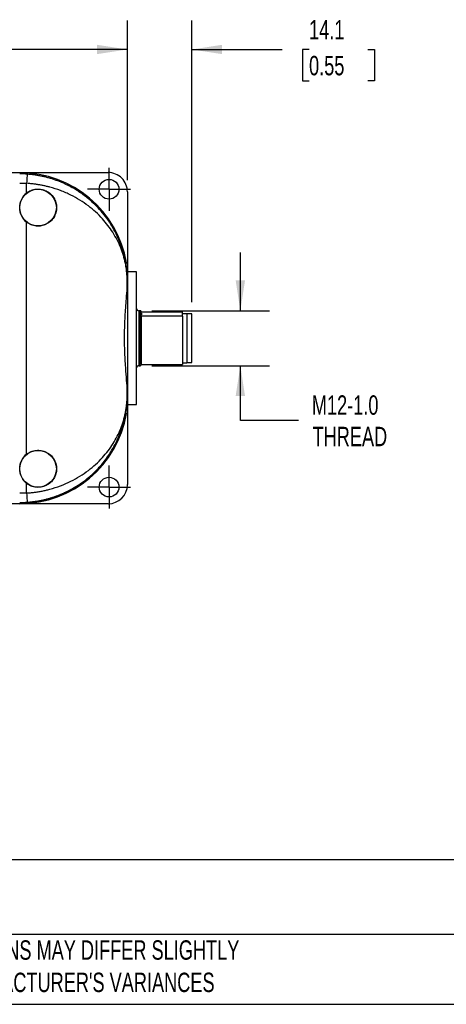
# Model space of a CAD drawing. Header units: millimetres. Extents: x 13 to 546, y 13 to 419.
# Tile 2 of 9: x 144 to 238, y 13 to 228. Entities that reach past the tile are written whole.
import ezdxf

# ---------------------------------------------------------------- set-up
doc = ezdxf.new("R2010")
doc.units = ezdxf.units.MM
doc.header["$LTSCALE"] = 2
doc.linetypes.add('SLD-Center', pattern=[19.05, 15.24, -1.27, 1.27, -1.27])
doc.linetypes.add('SLD-Solid', pattern=[0])
doc.layers.add('CENTER', color=40, linetype='SLD-Center')
doc.layers.add('DIMENSIONS', color=140, linetype='SLD-Solid', lineweight=25)
doc.layers.add('TEXT', color=140, linetype='SLD-Solid', lineweight=25)
doc.styles.add('SLDTEXTSTYLE0', font='TXT', dxfattribs={"width": 0.7})
doc.dimstyles.new('SLDDIMSTYLE1', dxfattribs={"dimtxt": 4.316016, "dimasz": 6.604, "dimexe": 0, "dimexo": 0.0625, "dimgap": 1.079004, "dimtad": 0, "dimtih": 1, "dimtoh": 1, "dimrnd": 1e-09, "dimzin": 4, "dimdsep": 46, "dimtxsty": 'SLDTEXTSTYLE0', "dimsah": 1, "dimcen": 0.09, "dimadec": 0, "dimazin": 1, "dimtfac": 1, "dimtofl": 0, "dimtmove": 0, "dimatfit": 3, "dimfxl": 0, "dimfrac": 2, "dimtolj": 1, "dimtzin": 12, "dimarcsym": 0})
doc.dimstyles.new('SLDDIMSTYLE3', dxfattribs={"dimtxt": 4.316016, "dimasz": 6.604, "dimexe": 0, "dimexo": 0.0625, "dimgap": 1.079004, "dimtad": 0, "dimtih": 1, "dimtoh": 1, "dimrnd": 1e-09, "dimzin": 12, "dimdsep": 46, "dimtxsty": 'SLDTEXTSTYLE0', "dimsah": 1, "dimcen": 0.09, "dimadec": 0, "dimazin": 3, "dimtfac": 1, "dimtmove": 0, "dimatfit": 0, "dimfxl": 0, "dimfrac": 2, "dimtolj": 1, "dimtzin": 12, "dimarcsym": 0})

# ---------------------------------------------------------------- blocks, each defined once
blk = doc.blocks.new('_D_1')
at = {"layer": 'DIMENSIONS'}
for p, q in [((44.93, 192.55), (44.93, 227.42)), ((167.93, 192.55), (167.93, 227.42)), ((44.93, 221.07), (88.66, 221.07)), ((94.51, 221.07), (93.06, 221.07)), ((93.06, 221.07), (93.06, 214.22)), ((107.33, 221.07), (108.78, 221.07)), ((108.78, 221.07), (108.78, 214.22)), ((167.93, 221.07), (113.18, 221.07)), ((93.06, 214.22), (94.51, 214.22)), ((108.78, 214.22), (107.33, 214.22))]:
    blk.add_line(p, q, dxfattribs=at)
for points in [[(44.93, 221.07), (51.54, 220.06), (51.54, 222.09)], [(167.93, 221.07), (161.33, 222.09), (161.33, 220.06)]]:
    blk.add_solid(points, dxfattribs=at)
at = {"layer": 'DIMENSIONS', "char_height": 4.233, "attachment_point": 1, "style": 'SLDTEXTSTYLE0'}
for s, insert in [('123.0', (92.71, 227.5)), ('4.84', (94.51, 219.67))]:
    blk.add_mtext(s, dxfattribs=dict(at, insert=insert))
blk = doc.blocks.new('_D_3')
at = {"layer": 'DIMENSIONS'}
for p, q in [((167.93, 192.55), (167.93, 227.42)), ((181.98, 165.91), (181.98, 227.42)), ((167.93, 221.07), (155.23, 221.07)), ((181.98, 221.07), (201.73, 221.07)), ((207.57, 221.07), (206.12, 221.07)), ((206.12, 221.07), (206.12, 214.22)), ((220.4, 221.07), (221.85, 221.07)), ((221.85, 221.07), (221.85, 214.22)), ((206.12, 214.22), (207.57, 214.22)), ((221.85, 214.22), (220.4, 214.22))]:
    blk.add_line(p, q, dxfattribs=at)
for points in [[(167.93, 221.07), (161.33, 222.09), (161.33, 220.06)], [(181.98, 221.07), (188.59, 220.06), (188.59, 222.09)]]:
    blk.add_solid(points, dxfattribs=at)
at = {"layer": 'DIMENSIONS', "char_height": 4.233, "attachment_point": 1, "style": 'SLDTEXTSTYLE0'}
for s, insert in [('14.1', (207.57, 227.5)), ('0.55', (207.57, 219.67))]:
    blk.add_mtext(s, dxfattribs=dict(at, insert=insert))
blk = doc.blocks.new('_D_4')
at = {"layer": 'DIMENSIONS'}
for p, q in [((192.58, 164.07), (192.58, 176.77)), ((173.27, 164.07), (198.93, 164.07)), ((173.27, 152.07), (198.93, 152.07)), ((192.58, 140.13), (192.58, 152.07)), ((205.28, 140.13), (192.58, 140.13))]:
    blk.add_line(p, q, dxfattribs=at)
for points in [[(192.58, 164.07), (193.6, 170.67), (191.56, 170.67)], [(192.58, 152.07), (191.56, 145.46), (193.6, 145.46)]]:
    blk.add_solid(points, dxfattribs=at)
at = {"layer": 'DIMENSIONS', "char_height": 4.233, "attachment_point": 1, "style": 'SLDTEXTSTYLE0'}
for s, insert in [('M12-1.0', (208.18, 145.59)), ('THREAD', (208.33, 138.73))]:
    blk.add_mtext(s, dxfattribs=dict(at, insert=insert))
blk = doc.blocks.new('SW_CENTERMARKSYMBOL_0')
at = {"layer": 'CENTER', "color": 0}
for p, q in [((0, 2.54), (0, 4.69)), ((0, 0), (0, 2.54)), ((-2.54, 0), (-4.69, 0)), ((0, 0), (-2.54, 0)), ((0, 0), (0, -2.54)), ((0, 0), (2.54, 0)), ((2.54, 0), (4.69, 0)), ((0, -2.54), (0, -4.69))]:
    blk.add_line(p, q, dxfattribs=at)
blk = doc.blocks.new('SW_CENTERMARKSYMBOL_2')
at = {"layer": 'CENTER', "color": 0}
for p, q in [((0, 2.54), (0, 4.69)), ((0, 0), (0, 2.54)), ((-2.54, 0), (-4.69, 0)), ((0, 0), (-2.54, 0)), ((0, 0), (0, -2.54)), ((0, 0), (2.54, 0)), ((2.54, 0), (4.69, 0)), ((0, -2.54), (0, -4.69))]:
    blk.add_line(p, q, dxfattribs=at)

msp = doc.modelspace()

# ---------------------------------------------------------------- linework, layer by layer
for p, q in [((137.433, 194.213), (163.733, 194.213)), ((145.933, 189.752), (145.933, 191.862)), ((167.933, 190.013), (167.933, 174.505)), ((145.933, 132.752), (145.933, 183.381)), ((167.597, 174.505), (167.933, 174.505)), ((167.933, 174.505), (167.933, 141.628)), ((169.933, 172.566), (167.933, 172.566)), ((169.933, 155.615), (169.933, 172.566)), ((167.886, 169.084), (167.886, 170.566)), ((167.89, 170.566), (167.886, 170.566)), ((167.89, 170.566), (167.897, 170.566)), ((167.89, 169.236), (167.89, 170.566)), ((170.733, 164.066), (170.433, 164.066)), ((170.433, 164.066), (170.433, 152.066)), ((170.733, 152.066), (170.733, 164.066)), ((170.933, 163.798), (179.933, 163.798)), ((179.933, 163.339), (179.933, 163.798)), ((180.933, 163.416), (179.933, 163.416)), ((179.933, 162.88), (179.933, 163.339)), ((180.933, 163.416), (180.933, 152.716)), ((181.983, 163.366), (180.933, 163.366)), ((181.983, 152.766), (181.983, 163.366)), ((170.933, 162.88), (170.933, 162.96)), ((170.933, 162.88), (170.933, 152.334)), ((179.933, 162.88), (170.933, 162.88)), ((179.933, 162.88), (179.933, 152.334)), ((169.933, 143.566), (169.933, 155.615)), ((179.933, 152.716), (180.933, 152.716)), ((180.933, 152.766), (181.983, 152.766)), ((170.433, 152.066), (170.733, 152.066)), ((170.933, 152.334), (179.933, 152.334)), ((167.886, 145.566), (167.886, 147.048)), ((167.89, 145.566), (167.89, 146.896)), ((167.886, 145.566), (167.89, 145.566)), ((167.897, 145.566), (167.89, 145.566)), ((167.933, 143.566), (169.933, 143.566)), ((167.597, 141.628), (167.933, 141.628)), ((167.933, 141.628), (167.933, 126.119)), ((145.933, 124.27), (145.933, 126.381)), ((163.733, 121.919), (137.433, 121.919))]:
    msp.add_line(p, q)
for centre, radius in [((163.933, 190.566), 2.15), ((148.433, 186.566), 4), ((148.433, 129.566), 4), ((163.933, 125.566), 2.15)]:
    msp.add_circle(centre, radius)
for centre, radius, start, end in [((144.433, 170.566), 23.619, 9.59873, 90), ((144.433, 170.566), 23.349, 85.97097, 90), ((148.433, 186.566), 4.049, 128.12415, 231.87585), ((170.433, 164.566), 0.5, 180, 270), ((170.733, 163.866), 0.2, 0, 90), ((170.433, 151.566), 0.5, 90, 180), ((170.733, 152.266), 0.2, 270, 0), ((144.433, 145.566), 23.619, 270, 350.40127), ((144.433, 145.566), 23.5, 270, 348.3128), ((148.433, 129.566), 4.049, 128.12415, 231.87585), ((144.433, 145.566), 23.349, 270, 274.02903)]:
    msp.add_arc(centre, radius, start, end)
for centre, major_axis, ratio, start_param, end_param in [((163.733, 190.013), (0, -4.2), 0.9999831, 1.5707963, 3.1415927), ((167.973, 158.066), (0, 18), 0.0058178, 0.8031488, 0.9013663), ((167.973, 158.066), (0, 18), 0.0058178, 2.2402264, 2.3384438), ((163.733, 126.119), (0, 4.2), 0.9999831, 3.1415927, 4.712389)]:
    msp.add_ellipse(centre, major_axis=major_axis, ratio=ratio, start_param=start_param, end_param=end_param)
for points, knots in [([(146.074, 193.857), (146.073, 193.855), (146.047, 193.487), (145.975, 192.457), (145.933, 191.862)], [0, 0, 0, 0, 0.4285714, 1, 1, 1, 1]), ([(167.89, 170.566), (167.89, 170.605), (167.89, 170.682), (167.889, 170.797), (167.888, 170.91), (167.886, 171.022), (167.883, 171.132), (167.88, 171.24), (167.876, 171.346), (167.872, 171.45), (167.868, 171.552), (167.863, 171.652), (167.858, 171.75), (167.853, 171.848), (167.847, 171.944), (167.841, 172.039), (167.834, 172.133), (167.828, 172.227), (167.82, 172.319), (167.813, 172.411), (167.805, 172.503), (167.797, 172.593), (167.789, 172.684), (167.78, 172.773), (167.771, 172.863), (167.762, 172.951), (167.752, 173.04), (167.742, 173.128), (167.732, 173.216), (167.721, 173.304), (167.71, 173.392), (167.699, 173.479), (167.688, 173.566), (167.676, 173.653), (167.664, 173.74), (167.651, 173.826), (167.639, 173.912), (167.626, 173.999), (167.612, 174.085), (167.599, 174.17), (167.585, 174.256), (167.57, 174.342), (167.556, 174.427), (167.541, 174.512), (167.526, 174.597), (167.51, 174.682), (167.494, 174.767), (167.478, 174.852), (167.462, 174.936), (167.445, 175.021), (167.428, 175.105), (167.411, 175.19), (167.393, 175.274), (167.375, 175.359), (167.357, 175.443), (167.339, 175.527), (167.32, 175.611), (167.301, 175.695), (167.281, 175.779), (167.262, 175.863), (167.242, 175.947), (167.221, 176.031), (167.201, 176.114), (167.18, 176.198), (167.159, 176.282), (167.137, 176.365), (167.115, 176.449), (167.093, 176.532), (167.071, 176.615), (167.048, 176.699), (167.025, 176.782), (167.001, 176.865), (166.978, 176.948), (166.954, 177.031), (166.929, 177.114), (166.905, 177.197), (166.88, 177.28), (166.855, 177.362), (166.829, 177.445), (166.803, 177.528), (166.777, 177.61), (166.751, 177.693), (166.724, 177.775), (166.697, 177.857), (166.669, 177.94), (166.642, 178.022), (166.613, 178.104), (166.585, 178.186), (166.556, 178.268), (166.527, 178.35), (166.498, 178.432), (166.468, 178.513), (166.438, 178.595), (166.408, 178.676), (166.378, 178.758), (166.347, 178.839), (166.315, 178.921), (166.284, 179.002), (166.252, 179.083), (166.22, 179.164), (166.187, 179.245), (166.154, 179.326), (166.121, 179.407), (166.088, 179.488), (166.054, 179.568), (166.02, 179.649), (165.985, 179.73), (165.95, 179.81), (165.915, 179.89), (165.88, 179.971), (165.844, 180.051), (165.808, 180.131), (165.771, 180.211), (165.735, 180.291), (165.697, 180.371), (165.66, 180.45), (165.622, 180.53), (165.584, 180.61), (165.546, 180.689), (165.507, 180.769), (165.287, 181.215), (164.858, 182.022), (164.252, 183.021), (163.494, 184.151), (162.54, 185.412), (161.151, 186.96), (159.788, 188.222), (158.554, 189.2), (157.598, 189.882), (156.641, 190.495), (155.781, 190.991), (155.018, 191.392), (154.347, 191.719), (153.659, 192.027), (152.956, 192.315), (152.237, 192.582), (151.503, 192.828), (150.756, 193.05), (149.996, 193.248), (149.226, 193.422), (148.448, 193.571), (147.661, 193.694), (146.87, 193.793), (146.339, 193.836), (146.074, 193.857)], [0, 0, 0, 0, 0.0028574, 0.0057044, 0.0085483, 0.0113923, 0.0142356, 0.0170742, 0.0199021, 0.0227188, 0.0255278, 0.0283315, 0.0311313, 0.0339277, 0.0367204, 0.0395091, 0.0422942, 0.0450763, 0.0478559, 0.0506334, 0.0534091, 0.0561832, 0.0589561, 0.0617278, 0.0644985, 0.0672683, 0.0700373, 0.0728055, 0.0755729, 0.0783396, 0.0811056, 0.083871, 0.0866358, 0.0894001, 0.0921638, 0.0949272, 0.0976901, 0.1004526, 0.1032148, 0.1059767, 0.1087383, 0.1114996, 0.1142607, 0.1170216, 0.1197823, 0.1225428, 0.1253033, 0.1280636, 0.1308238, 0.1335839, 0.136344, 0.139104, 0.141864, 0.144624, 0.147384, 0.150144, 0.152904, 0.1556639, 0.1584239, 0.1611838, 0.1639438, 0.1667037, 0.1694637, 0.1722236, 0.1749835, 0.1777434, 0.1805033, 0.1832632, 0.1860231, 0.1887829, 0.1915428, 0.1943027, 0.1970626, 0.1998224, 0.2025823, 0.2053422, 0.2081021, 0.210862, 0.2136219, 0.2163818, 0.2191417, 0.2219017, 0.2246616, 0.2274216, 0.2301817, 0.2329417, 0.2357018, 0.2384619, 0.2412221, 0.2439823, 0.2467426, 0.2495029, 0.2522632, 0.2550237, 0.2577842, 0.2605447, 0.2633054, 0.2660661, 0.2688269, 0.2715878, 0.2743488, 0.2771099, 0.2798711, 0.2826325, 0.2853939, 0.2881555, 0.2909172, 0.2936791, 0.2964411, 0.2992032, 0.3019656, 0.3047281, 0.3074907, 0.3102536, 0.3130166, 0.3157799, 0.3185433, 0.321307, 0.3240709, 0.326835, 0.3295994, 0.3707641, 0.4120206, 0.4371288, 0.4948213, 0.5539165, 0.6195126, 0.6531841, 0.6853399, 0.7160074, 0.745186, 0.7646656, 0.7841719, 0.8036997, 0.8232467, 0.8428138, 0.8624055, 0.8820227, 0.9016594, 0.9213101, 0.9409708, 0.9606392, 0.980315, 1, 1, 1, 1]), ([(167.886, 170.566), (167.886, 170.596), (167.886, 170.658), (167.885, 170.751), (167.884, 170.846), (167.882, 170.943), (167.88, 171.042), (167.875, 171.195), (167.867, 171.406), (167.85, 171.73), (167.82, 172.138), (167.772, 172.625), (167.705, 173.161), (167.615, 173.751), (167.485, 174.442), (167.305, 175.232), (166.992, 176.371), (166.286, 178.405), (164.894, 181.133), (162.924, 183.72), (161.053, 185.599), (159.41, 186.97), (157.608, 188.209), (155.575, 189.339), (153.389, 190.295), (151.577, 190.883), (150.303, 191.207), (149.58, 191.37), (148.854, 191.511), (148.126, 191.631), (147.396, 191.73), (146.665, 191.809), (146.177, 191.845), (145.933, 191.862)], [0, 0, 0, 0, 0.00224162, 0.00455037, 0.00694035, 0.00942429, 0.01201352, 0.01471806, 0.0217022, 0.02972142, 0.04355575, 0.06014582, 0.07789713, 0.0983518, 0.12151727, 0.1511616, 0.18308867, 0.24472664, 0.37432922, 0.49257274, 0.55705268, 0.61767138, 0.68216586, 0.74373157, 0.80899194, 0.87132098, 0.89004548, 0.90863309, 0.92709733, 0.94545199, 0.96371112, 0.98188897, 1, 1, 1, 1]), ([(145.933, 189.752), (146.235, 189.989), (146.562, 190.178), (147.091, 190.391), (147.274, 190.451), (147.642, 190.542), (147.827, 190.574), (148.203, 190.613), (148.394, 190.619), (148.772, 190.605), (148.959, 190.585), (149.511, 190.486), (149.875, 190.366), (150.377, 190.121), (150.538, 190.027), (150.848, 189.818), (150.997, 189.702), (151.414, 189.327), (151.655, 189.042), (152.058, 188.399), (152.211, 188.057), (152.369, 187.511), (152.41, 187.323), (152.463, 186.948), (152.476, 186.759), (152.477, 186.381), (152.464, 186.189), (152.41, 185.812), (152.371, 185.627), (152.214, 185.083), (152.057, 184.732), (151.758, 184.256), (151.648, 184.105), (151.407, 183.817), (151.275, 183.681), (150.858, 183.306), (150.548, 183.096), (149.873, 182.765), (149.518, 182.648), (148.962, 182.548), (148.772, 182.528), (148.396, 182.513), (148.208, 182.519), (147.833, 182.557), (147.645, 182.59), (147.275, 182.681), (147.095, 182.74), (146.569, 182.951), (146.235, 183.144), (145.933, 183.381)], [0, 0, 0, 0, 0.0625, 0.0625, 0.09375, 0.09375, 0.125, 0.125, 0.15625, 0.15625, 0.1875, 0.1875, 0.25, 0.25, 0.28125, 0.28125, 0.3125, 0.3125, 0.375, 0.375, 0.4375, 0.4375, 0.46875, 0.46875, 0.5, 0.5, 0.53125, 0.53125, 0.5625, 0.5625, 0.625, 0.625, 0.65625, 0.65625, 0.6875, 0.6875, 0.75, 0.75, 0.8125, 0.8125, 0.84375, 0.84375, 0.875, 0.875, 0.90625, 0.90625, 0.9375, 0.9375, 1, 1, 1, 1]), ([(167.446, 175.327), (167.481, 175.154), (167.514, 174.984), (167.567, 174.695), (167.586, 174.576), (167.597, 174.505)], [0, 0, 0, 0, 0.5, 0.5, 1, 1, 1, 1]), ([(167.897, 170.566), (167.902, 171.406), (167.863, 172.151), (167.748, 173.463), (167.672, 174.03), (167.597, 174.505)], [0, 0, 0, 0, 0.5, 0.5, 1, 1, 1, 1]), ([(167.886, 147.048), (167.846, 147.837), (167.786, 148.665), (167.656, 150.395), (167.586, 151.297), (167.491, 152.709), (167.461, 153.186), (167.409, 154.143), (167.386, 154.625), (167.33, 156.08), (167.31, 157.063), (167.31, 158.557), (167.315, 159.056), (167.334, 160.042), (167.349, 160.531), (167.405, 161.987), (167.459, 162.943), (167.553, 164.354), (167.587, 164.818), (167.654, 165.724), (167.688, 166.167), (167.786, 167.467), (167.846, 168.295), (167.886, 169.084)], [0, 0, 0, 0, 0.125, 0.125, 0.25, 0.25, 0.3125, 0.3125, 0.375, 0.375, 0.5, 0.5, 0.5625, 0.5625, 0.625, 0.625, 0.75, 0.75, 0.8125, 0.8125, 0.875, 0.875, 1, 1, 1, 1]), ([(170.933, 162.96), (170.933, 162.981), (170.933, 163.2), (170.933, 163.53), (170.933, 163.818), (170.933, 163.846), (170.933, 163.86)], [0, 0, 0, 0, 0.0345455, 0.3766693, 0.6994581, 1, 1, 1, 1]), ([(170.933, 163.09), (170.933, 163.132), (170.963, 163.173), (171.038, 163.257), (171.086, 163.298), (171.133, 163.339)], [0, 0, 0, 0, 0.5, 0.5, 1, 1, 1, 1]), ([(171.133, 163.339), (171.132, 163.34), (171.097, 163.371), (171.035, 163.422), (170.995, 163.473), (170.978, 163.494)], [0, 0, 0, 0, 0.0157153, 0.5947304, 1, 1, 1, 1]), ([(145.933, 124.27), (146.075, 124.28), (146.359, 124.3), (146.784, 124.338), (147.21, 124.383), (147.636, 124.435), (148.061, 124.495), (148.487, 124.561), (148.911, 124.635), (149.335, 124.716), (149.758, 124.804), (150.181, 124.899), (150.602, 125.002), (151.676, 125.282), (153.391, 125.838), (155.575, 126.792), (157.608, 127.924), (159.413, 129.166), (161.058, 130.538), (162.485, 131.967), (163.755, 133.495), (164.826, 135.05), (165.747, 136.683), (166.495, 138.334), (166.993, 139.763), (167.305, 140.9), (167.507, 141.787), (167.662, 142.649), (167.763, 143.407), (167.82, 143.995), (167.85, 144.402), (167.867, 144.726), (167.877, 144.968), (167.882, 145.184), (167.886, 145.378), (167.886, 145.505), (167.886, 145.566)], [0, 0, 0, 0, 0.0105357, 0.0210968, 0.0316862, 0.0423067, 0.0529613, 0.0636527, 0.0743837, 0.0851572, 0.0959759, 0.1068424, 0.1177594, 0.1287297, 0.1911441, 0.2561828, 0.3176878, 0.3824156, 0.4432334, 0.5074897, 0.567814, 0.6317542, 0.6917663, 0.7554436, 0.817036, 0.8488851, 0.8785438, 0.9121171, 0.9398841, 0.9564815, 0.9702926, 0.978305, 0.9852902, 0.9905825, 0.9954537, 1, 1, 1, 1]), ([(146.074, 122.275), (146.211, 122.286), (146.485, 122.306), (146.89, 122.346), (147.289, 122.392), (147.681, 122.444), (148.065, 122.502), (148.441, 122.564), (148.81, 122.631), (149.171, 122.703), (149.524, 122.779), (149.87, 122.858), (150.207, 122.941), (150.536, 123.028), (150.858, 123.116), (151.171, 123.208), (151.477, 123.301), (151.774, 123.397), (152.063, 123.494), (152.345, 123.593), (152.619, 123.693), (152.885, 123.794), (153.143, 123.896), (153.394, 123.998), (153.638, 124.1), (153.874, 124.203), (154.104, 124.305), (154.326, 124.407), (154.541, 124.508), (154.75, 124.609), (154.951, 124.709), (155.147, 124.808), (155.335, 124.906), (155.517, 125.003), (155.693, 125.098), (155.863, 125.192), (156.026, 125.284), (156.184, 125.374), (156.335, 125.463), (156.481, 125.549), (156.621, 125.634), (156.755, 125.716), (156.884, 125.796), (157.007, 125.874), (157.125, 125.949), (157.238, 126.022), (157.345, 126.093), (157.447, 126.16), (157.544, 126.225), (157.636, 126.288), (157.723, 126.347), (157.806, 126.404), (157.883, 126.458), (157.956, 126.509), (158.023, 126.557), (158.087, 126.602), (158.145, 126.645), (158.199, 126.684), (158.249, 126.72), (158.607, 126.982), (159.257, 127.485), (160.157, 128.257), (161.002, 129.059), (161.926, 130.025), (162.895, 131.169), (163.785, 132.389), (164.661, 133.756), (165.176, 134.697), (165.476, 135.306), (165.485, 135.325), (165.496, 135.346), (165.506, 135.368), (165.518, 135.391), (165.53, 135.416), (165.542, 135.442), (165.555, 135.469), (165.569, 135.497), (165.583, 135.527), (165.598, 135.558), (165.614, 135.591), (165.63, 135.624), (165.646, 135.659), (165.663, 135.696), (165.681, 135.734), (165.699, 135.773), (165.718, 135.813), (165.737, 135.855), (165.757, 135.898), (165.777, 135.942), (165.798, 135.988), (165.819, 136.035), (165.841, 136.083), (165.863, 136.133), (165.886, 136.184), (165.909, 136.237), (165.933, 136.29), (165.957, 136.345), (165.981, 136.402), (166.006, 136.46), (166.031, 136.519), (166.057, 136.579), (166.083, 136.641), (166.109, 136.705), (166.136, 136.769), (166.163, 136.835), (166.19, 136.902), (166.218, 136.971), (166.246, 137.041), (166.274, 137.113), (166.302, 137.186), (166.331, 137.26), (166.36, 137.335), (166.389, 137.412), (166.419, 137.491), (166.448, 137.571), (166.478, 137.652), (166.508, 137.734), (166.538, 137.818), (166.568, 137.904), (166.599, 137.991), (166.629, 138.079), (166.66, 138.168), (166.69, 138.259), (166.721, 138.352), (166.752, 138.446), (166.782, 138.541), (166.813, 138.638), (166.844, 138.736), (166.875, 138.836), (166.905, 138.937), (166.936, 139.04), (166.966, 139.144), (166.997, 139.249), (167.027, 139.356), (167.057, 139.465), (167.087, 139.575), (167.117, 139.686), (167.146, 139.799), (167.176, 139.914), (167.205, 140.029), (167.234, 140.147), (167.262, 140.266), (167.291, 140.386), (167.318, 140.508), (167.346, 140.632), (167.373, 140.757), (167.4, 140.884), (167.426, 141.012), (167.452, 141.141), (167.478, 141.273), (167.503, 141.406), (167.528, 141.54), (167.552, 141.677), (167.575, 141.815), (167.598, 141.955), (167.62, 142.097), (167.642, 142.24), (167.663, 142.386), (167.683, 142.533), (167.703, 142.683), (167.722, 142.834), (167.74, 142.988), (167.758, 143.144), (167.774, 143.302), (167.79, 143.463), (167.805, 143.627), (167.819, 143.795), (167.832, 143.966), (167.844, 144.142), (167.855, 144.322), (167.865, 144.508), (167.873, 144.702), (167.881, 144.904), (167.886, 145.117), (167.89, 145.338), (167.89, 145.49), (167.89, 145.566)], [0, 0, 0, 0, 0.0102075, 0.0202617, 0.0301628, 0.0399112, 0.0495069, 0.0589498, 0.0682397, 0.0773761, 0.0863589, 0.0951875, 0.1038614, 0.1123802, 0.1207435, 0.1289508, 0.1370017, 0.1448959, 0.1526331, 0.160214, 0.1676394, 0.1749102, 0.1820268, 0.1889898, 0.1957997, 0.2024567, 0.2089611, 0.2153131, 0.221513, 0.2275608, 0.2334567, 0.2392008, 0.2447931, 0.2502338, 0.2555229, 0.2606604, 0.2656464, 0.270481, 0.2751643, 0.2796962, 0.284077, 0.2883066, 0.2923851, 0.2963128, 0.3000898, 0.3037163, 0.3071926, 0.3105188, 0.313695, 0.3167213, 0.319598, 0.322325, 0.3249026, 0.3273308, 0.3296096, 0.3317392, 0.3337196, 0.335551, 0.3372332, 0.3387665, 0.3722211, 0.4056068, 0.4389111, 0.4721237, 0.5218338, 0.571456, 0.608124, 0.6704469, 0.6710741, 0.6717467, 0.6724646, 0.6732277, 0.6740362, 0.67489, 0.675789, 0.6767334, 0.677723, 0.678758, 0.6798381, 0.6809636, 0.6821343, 0.6833503, 0.6846115, 0.685918, 0.6872697, 0.6886666, 0.6901087, 0.691596, 0.6931285, 0.6947062, 0.6963291, 0.6979971, 0.6997102, 0.7014685, 0.7032719, 0.7051204, 0.7070139, 0.7089526, 0.7109363, 0.712965, 0.7150387, 0.7171574, 0.7193211, 0.7215297, 0.7237833, 0.7260818, 0.7284252, 0.7308135, 0.7332468, 0.735725, 0.738248, 0.740816, 0.7434288, 0.7460865, 0.7487891, 0.7515366, 0.754329, 0.7571662, 0.7600483, 0.7629753, 0.7659472, 0.7689639, 0.7720256, 0.7751322, 0.7782836, 0.78148, 0.7847213, 0.7880075, 0.7913387, 0.7947149, 0.798136, 0.8016022, 0.8051134, 0.8086696, 0.8122709, 0.8159172, 0.8196087, 0.8233454, 0.8271272, 0.8309542, 0.8348264, 0.838744, 0.8427068, 0.846715, 0.8507686, 0.8548676, 0.8590121, 0.8632022, 0.8674378, 0.8717191, 0.8760461, 0.8804188, 0.8848373, 0.8893018, 0.8938123, 0.8983689, 0.9029717, 0.9076209, 0.9123167, 0.9170592, 0.9218486, 0.9266852, 0.9315691, 0.9365007, 0.9414804, 0.946509, 0.9515878, 0.9567188, 0.961905, 0.9671497, 0.9724532, 0.9778189, 0.9832629, 0.9887875, 0.9943632, 1, 1, 1, 1]), ([(167.597, 141.628), (167.672, 142.102), (167.748, 142.669), (167.863, 143.981), (167.902, 144.726), (167.897, 145.566)], [0, 0, 0, 0, 0.5, 0.5, 1, 1, 1, 1]), ([(167.446, 140.806), (167.481, 140.978), (167.514, 141.148), (167.567, 141.437), (167.586, 141.556), (167.597, 141.628)], [0, 0, 0, 0, 0.5, 0.5, 1, 1, 1, 1]), ([(145.933, 132.752), (146.235, 132.989), (146.562, 133.178), (147.091, 133.391), (147.274, 133.451), (147.642, 133.542), (147.827, 133.574), (148.203, 133.613), (148.394, 133.619), (148.772, 133.605), (148.959, 133.585), (149.511, 133.486), (149.875, 133.366), (150.377, 133.121), (150.538, 133.027), (150.848, 132.818), (150.997, 132.702), (151.414, 132.327), (151.655, 132.042), (152.058, 131.399), (152.211, 131.057), (152.369, 130.511), (152.41, 130.323), (152.463, 129.948), (152.476, 129.759), (152.477, 129.381), (152.464, 129.189), (152.41, 128.812), (152.371, 128.627), (152.214, 128.083), (152.057, 127.732), (151.758, 127.256), (151.648, 127.105), (151.407, 126.817), (151.275, 126.681), (150.858, 126.306), (150.548, 126.096), (149.873, 125.765), (149.518, 125.648), (148.962, 125.548), (148.772, 125.528), (148.396, 125.513), (148.208, 125.519), (147.833, 125.557), (147.645, 125.59), (147.275, 125.681), (147.095, 125.74), (146.569, 125.951), (146.235, 126.144), (145.933, 126.381)], [0, 0, 0, 0, 0.0625, 0.0625, 0.09375, 0.09375, 0.125, 0.125, 0.15625, 0.15625, 0.1875, 0.1875, 0.25, 0.25, 0.28125, 0.28125, 0.3125, 0.3125, 0.375, 0.375, 0.4375, 0.4375, 0.46875, 0.46875, 0.5, 0.5, 0.53125, 0.53125, 0.5625, 0.5625, 0.625, 0.625, 0.65625, 0.65625, 0.6875, 0.6875, 0.75, 0.75, 0.8125, 0.8125, 0.84375, 0.84375, 0.875, 0.875, 0.90625, 0.90625, 0.9375, 0.9375, 1, 1, 1, 1]), ([(145.933, 124.27), (145.975, 123.676), (146.047, 122.646), (146.073, 122.278), (146.074, 122.275)], [0, 0, 0, 0, 0.57142857, 1, 1, 1, 1])]:
    msp.add_open_spline(points, degree=3, knots=knots)
for points in [[(144.433, 191.915), (144.935, 191.915), (145.433, 191.897), (145.933, 191.862)], [(167.886, 169.084), (167.889, 169.135), (167.89, 169.186), (167.89, 169.236)], [(167.89, 146.896), (167.89, 146.947), (167.889, 146.997), (167.886, 147.048)], [(145.933, 124.27), (145.433, 124.235), (144.935, 124.217), (144.433, 124.217)]]:
    msp.add_open_spline(points, degree=3)
at = {"layer": 'TEXT'}
for p, q in [((546.1, 44.252), (12.7, 44.252)), ((546.1, 27.94), (12.7, 27.94)), ((12.7, 12.7), (546.1, 12.7))]:
    msp.add_line(p, q, dxfattribs=at)

# ---------------------------------------------------------------- block references
at = {"layer": 'CENTER'}
for name, p in [('SW_CENTERMARKSYMBOL_0', (163.933, 190.566)), ('SW_CENTERMARKSYMBOL_2', (163.933, 125.566))]:
    msp.add_blockref(name, p, dxfattribs=at)

# ---------------------------------------------------------------- texts
at = {"layer": 'TEXT', "attachment_point": 1, "style": 'SLDTEXTSTYLE0'}
for s, insert, char_height in [('COMEPI CONTROL STATION', (15.931, 40.022), 7.40833), ("PART DIMENSIONS MAY DIFFER SLIGHTLY ^JDUE TO MANUFACTURER'S VARIANCES", (110.239, 26.661), 4.23333)]:
    msp.add_mtext(s, dxfattribs=dict(at, insert=insert, char_height=char_height))

# ---------------------------------------------------------------- dimensions: what is measured, and where the dimension line sits
at = {"layer": 'DIMENSIONS'}
for base, p1, p2, dimstyle, picture, middle in [((167.933, 221.075), (44.933, 190.013), (167.933, 190.013), 'SLDDIMSTYLE1', '_D_1', (100.918, 221.075)), ((181.983, 221.075), (167.933, 190.013), (181.983, 163.366), 'SLDDIMSTYLE3', '_D_3', (213.987, 221.075))]:
    dim = msp.add_linear_dim(base=base, p1=p1, p2=p2, dimstyle=dimstyle, dxfattribs=at)
    dim.commit()
    dim.dimension.update_dxf_attribs({"geometry": picture, "text_midpoint": middle, "dimtype": 160})
dim = msp.add_linear_dim(base=(192.579, 164.066), p1=(170.733, 152.066), p2=(170.733, 164.066), angle=90, text='M12-1.0\\PTHREAD', dimstyle='SLDDIMSTYLE3', dxfattribs=at)
dim.commit()
dim.dimension.update_dxf_attribs({"geometry": '_D_4', "text_midpoint": (192.579, 140.129), "dimtype": 160})

doc.saveas('drawing.dxf')
